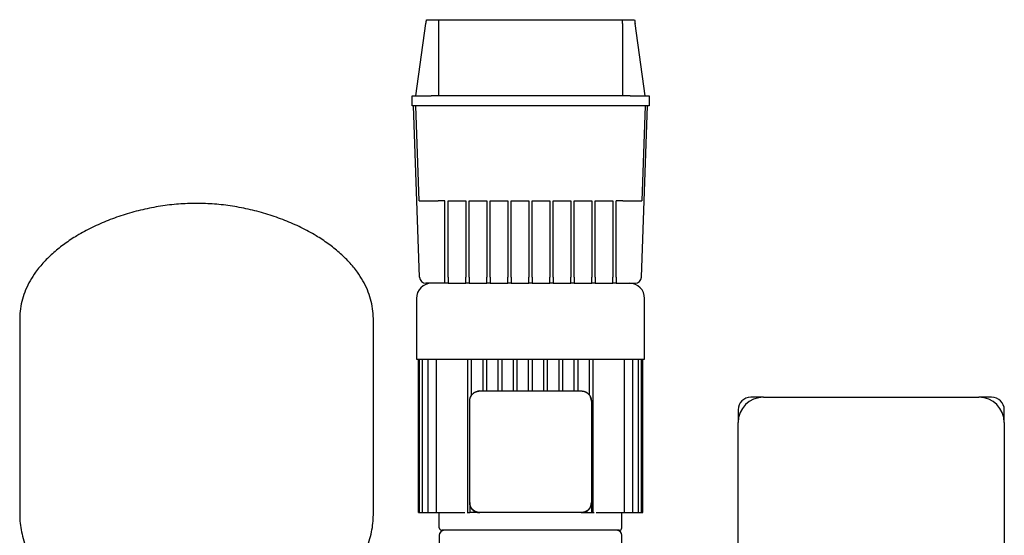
# Model space of a CAD drawing. Header units: millimetres. Extents: x 19 to 1284, y 12 to 824.
# Tile 2 of 3: x 42 to 819, y 417 to 824. Entities that reach past the tile are written whole.
import ezdxf

# ---------------------------------------------------------------- set-up
doc = ezdxf.new("R2010")
doc.units = ezdxf.units.MM

msp = doc.modelspace()

# ---------------------------------------------------------------- linework, layer by layer
at = {"color": 7, "linetype": 'Continuous', "lineweight": 25}
for p, q in [((363.28, 824.14), (372.84, 824.14)), ((372.84, 824.14), (517.86, 824.14)), ((517.86, 824.14), (527.41, 824.14)), ((354.85, 764.14), (362.85, 821.06)), ((372.85, 821.06), (372.85, 764.14)), ((517.85, 821.06), (517.85, 764.14)), ((535.85, 764.14), (527.85, 821.06)), ((351.85, 756.14), (351.85, 764.14)), ((351.85, 764.14), (366.85, 764.14)), ((523.85, 764.14), (366.85, 764.14)), ((523.85, 764.14), (538.85, 764.14)), ((538.85, 764.14), (538.85, 756.14)), ((366.85, 756.14), (351.85, 756.14)), ((357.82, 620.87), (353.1, 756.14)), ((357.47, 681.04), (354.85, 756.14)), ((523.85, 756.14), (366.85, 756.14)), ((538.85, 756.14), (523.85, 756.14)), ((532.87, 620.87), (537.6, 756.14)), ((535.85, 756.14), (533.22, 681.04)), ((377.85, 681.04), (372.46, 681.04)), ((377.85, 620.87), (377.85, 681.04)), ((380.35, 681.04), (394.41, 681.04)), ((380.35, 620.87), (380.35, 681.04)), ((394.41, 681.04), (394.41, 620.87)), ((396.91, 681.04), (410.97, 681.04)), ((396.91, 620.87), (396.91, 681.04)), ((410.97, 681.04), (410.97, 620.87)), ((413.47, 681.04), (427.53, 681.04)), ((413.47, 620.87), (413.47, 681.04)), ((427.53, 681.04), (427.53, 620.87)), ((430.03, 681.04), (444.1, 681.04)), ((430.03, 620.87), (430.03, 681.04)), ((444.1, 681.04), (444.1, 620.87)), ((446.6, 681.04), (460.66, 681.04)), ((446.6, 620.87), (446.6, 681.04)), ((460.66, 681.04), (460.66, 620.87)), ((463.16, 681.04), (477.22, 681.04)), ((463.16, 620.87), (463.16, 681.04)), ((477.22, 681.04), (477.22, 620.87)), ((479.72, 681.04), (493.78, 681.04)), ((479.72, 620.87), (479.72, 681.04)), ((493.78, 681.04), (493.78, 620.87)), ((496.28, 681.04), (510.35, 681.04)), ((496.28, 620.87), (496.28, 681.04)), ((510.35, 681.04), (510.35, 620.87)), ((518.23, 681.04), (512.85, 681.04)), ((512.85, 620.87), (512.85, 681.04)), ((377.85, 616.04), (362.82, 616.04)), ((377.85, 616.04), (377.85, 620.87)), ((380.35, 616.04), (377.85, 616.04)), ((380.35, 620.87), (380.35, 616.04)), ((380.35, 616.04), (394.41, 616.04)), ((394.41, 616.04), (394.41, 620.87)), ((396.91, 616.04), (394.41, 616.04)), ((396.91, 620.87), (396.91, 616.04)), ((396.91, 616.04), (410.97, 616.04)), ((410.97, 616.04), (410.97, 620.87)), ((413.47, 616.04), (410.97, 616.04)), ((413.47, 620.87), (413.47, 616.04)), ((413.47, 616.04), (427.53, 616.04)), ((427.53, 616.04), (427.53, 620.87)), ((430.03, 616.04), (427.53, 616.04)), ((430.03, 620.87), (430.03, 616.04)), ((430.03, 616.04), (444.1, 616.04)), ((444.1, 616.04), (444.1, 620.87)), ((446.6, 616.04), (444.1, 616.04)), ((446.6, 620.87), (446.6, 616.04)), ((446.6, 616.04), (460.66, 616.04)), ((460.66, 616.04), (460.66, 620.87)), ((463.16, 616.04), (460.66, 616.04)), ((463.16, 620.87), (463.16, 616.04)), ((463.16, 616.04), (477.22, 616.04)), ((477.22, 616.04), (477.22, 620.87)), ((479.72, 616.04), (477.22, 616.04)), ((479.72, 620.87), (479.72, 616.04)), ((479.72, 616.04), (493.78, 616.04)), ((493.78, 616.04), (493.78, 620.87)), ((496.28, 616.04), (493.78, 616.04)), ((496.28, 620.87), (496.28, 616.04)), ((496.28, 616.04), (510.35, 616.04)), ((510.35, 616.04), (510.35, 620.87)), ((512.85, 616.04), (510.35, 616.04)), ((512.85, 620.87), (512.85, 616.04)), ((512.85, 616.04), (527.88, 616.04)), ((355.35, 604.04), (355.35, 556.04)), ((535.35, 556.04), (535.35, 604.04)), ((42.35, 588.14), (42.35, 433.14)), ((321.35, 433.14), (321.35, 588.14)), ((355.35, 556.04), (445.35, 556.04)), ((356.85, 435.04), (356.85, 556.04)), ((357.68, 435.04), (357.68, 556.04)), ((360.22, 435.04), (360.22, 556.04)), ((364.64, 435.04), (364.64, 556.04)), ((371.29, 435.04), (371.29, 556.04)), ((395.85, 435.04), (395.85, 556.04)), ((398.85, 527.7), (398.85, 556.04)), ((407.85, 531.04), (407.85, 556.04)), ((410.85, 531.04), (410.85, 556.04)), ((419.85, 531.04), (419.85, 556.04)), ((422.85, 531.04), (422.85, 556.04)), ((431.85, 531.04), (431.85, 556.04)), ((434.85, 531.04), (434.85, 556.04)), ((443.85, 531.04), (443.85, 556.04)), ((445.35, 556.04), (535.35, 556.04)), ((446.85, 531.04), (446.85, 556.04)), ((455.85, 531.04), (455.85, 556.04)), ((458.85, 531.04), (458.85, 556.04)), ((467.85, 531.04), (467.85, 556.04)), ((470.85, 531.04), (470.85, 556.04)), ((479.85, 531.04), (479.85, 556.04)), ((482.85, 531.04), (482.85, 556.04)), ((491.85, 527.7), (491.85, 556.04)), ((494.85, 435.04), (494.85, 556.04)), ((519.41, 435.04), (519.41, 556.04)), ((526.05, 435.04), (526.05, 556.04)), ((530.47, 435.04), (530.47, 556.04)), ((533.01, 435.04), (533.01, 556.04)), ((533.85, 435.04), (533.85, 556.04)), ((405.35, 531.04), (485.35, 531.04)), ((397.35, 443.04), (397.35, 523.04)), ((493.35, 523.04), (493.35, 443.04)), ((629.1, 526.14), (619.1, 526.14)), ((629.1, 526.14), (799.1, 526.14)), ((809.1, 526.14), (799.1, 526.14)), ((609.1, 516.14), (609.1, 506.14)), ((819.1, 506.14), (819.1, 516.14)), ((609.1, 266.14), (609.1, 506.14)), ((819.1, 506.14), (819.1, 266.14)), ((397.35, 443.04), (397.35, 442.69)), ((493.35, 442.69), (493.35, 443.04)), ((356.85, 435.04), (357.68, 435.04)), ((357.68, 435.04), (359.18, 435.04)), ((359.18, 435.04), (360.22, 435.04)), ((360.22, 435.04), (361.72, 435.04)), ((361.72, 435.04), (364.64, 435.04)), ((364.64, 435.04), (366.14, 435.04)), ((366.14, 435.04), (371.29, 435.04)), ((371.29, 435.04), (372.79, 435.04)), ((372.79, 435.04), (392.21, 435.04)), ((373.35, 423.04), (373.35, 435.04)), ((392.21, 435.04), (393.64, 435.04)), ((395.24, 435.04), (395.85, 435.04)), ((395.85, 435.04), (397.35, 435.04)), ((397.35, 442.69), (397.41, 442.38)), ((397.35, 442.69), (397.35, 435.04)), ((405, 435.04), (397.35, 435.04)), ((405, 435.04), (405.35, 435.04)), ((485.35, 435.04), (405.35, 435.04)), ((485.35, 435.04), (485.69, 435.04)), ((485.69, 435.04), (486.01, 435.1)), ((485.69, 435.04), (493.35, 435.04)), ((493.35, 442.69), (493.35, 435.04)), ((493.35, 435.04), (494.85, 435.04)), ((494.85, 435.04), (495.45, 435.04)), ((497.05, 435.04), (498.49, 435.04)), ((498.49, 435.04), (517.91, 435.04)), ((517.35, 423.04), (517.35, 435.04)), ((517.91, 435.04), (519.41, 435.04)), ((519.41, 435.04), (524.55, 435.04)), ((524.55, 435.04), (526.05, 435.04)), ((526.05, 435.04), (528.97, 435.04)), ((528.97, 435.04), (530.47, 435.04)), ((530.47, 435.04), (531.51, 435.04)), ((531.51, 435.04), (533.01, 435.04)), ((533.01, 435.04), (533.85, 435.04)), ((515.35, 421.04), (375.35, 421.04)), ((373.3, 417.08), (372.43, 333.99)), ((518.26, 333.99), (517.39, 417.08))]:
    msp.add_line(p, q, dxfattribs=at)
at = {"color": 7, "linetype": 'Continuous', "lineweight": 25, "flags": 128}
for points in [[(405.35, 531.04), (403.79, 530.89), (402.36, 530.46)], [(493.35, 523.04), (493.19, 524.6), (492.77, 526.03)]]:
    msp.add_lwpolyline(points, dxfattribs=at)
at = {"color": 7, "linetype": 'Continuous', "lineweight": 25}
for centre, radius, start, end in [((367.35, 604.04), 12, 90, 180), ((362.82, 621.04), 5, 182, 270), ((523.35, 604.04), 12, 0, 90), ((527.88, 621.04), 5, 270, 358), ((405.35, 523.04), 8, 136.54615, 158.09347), ((485.35, 523.04), 8, 46.54615, 68.09347), ((619.1, 516.14), 10, 90, 180), ((629.1, 506.14), 20, 90, 180), ((799.1, 506.14), 20, 0, 90), ((809.1, 516.14), 10, 0, 90), ((377.3, 417.04), 4, 90, 179.4), ((375.35, 423.04), 2, 180, 270), ((513.39, 417.04), 4, 0.6, 90), ((515.35, 423.04), 2, 270, 0)]:
    msp.add_arc(centre, radius, start, end, dxfattribs=at)
for points in [[(362.85, 821.06), (362.99, 822.09), (363.13, 823.12), (363.28, 824.14)], [(372.84, 824.14), (372.84, 823.12), (372.85, 822.09), (372.85, 821.06)], [(517.85, 821.06), (517.85, 822.09), (517.85, 823.12), (517.86, 824.14)], [(527.41, 824.14), (527.56, 823.12), (527.7, 822.09), (527.85, 821.06)]]:
    msp.add_open_spline(points, degree=3, dxfattribs=at)
for points, knots in [([(181.85, 679.14), (177.13, 679.03), (167.64, 678.8), (153.44, 677.05), (139.35, 674.32), (125.54, 670.58), (112.18, 665.88), (99.46, 660.28), (88.02, 654.08), (77.93, 647.43), (69.19, 640.51), (61.45, 633.02), (55.24, 625.51), (50.46, 618.14), (46.92, 611.04), (44.33, 603.65), (42.66, 595.99), (42.45, 590.77), (42.35, 588.14)], [0, 0, 0, 0, 0.077758, 0.156431, 0.235453, 0.314225, 0.392144, 0.468629, 0.543151, 0.606406, 0.667613, 0.726675, 0.78365, 0.827907, 0.87124, 0.914018, 0.956734, 1, 1, 1, 1]), ([(321.35, 588.14), (321.24, 590.77), (321.03, 595.99), (319.36, 603.65), (316.77, 611.04), (313.23, 618.14), (308.45, 625.51), (302.25, 633.02), (294.5, 640.51), (285.76, 647.43), (275.67, 654.08), (264.23, 660.28), (251.51, 665.88), (238.15, 670.58), (224.34, 674.32), (210.25, 677.05), (196.05, 678.8), (186.56, 679.03), (181.85, 679.14)], [0, 0, 0, 0, 0.043266, 0.085982, 0.12876, 0.172093, 0.21635, 0.273325, 0.332387, 0.393594, 0.456849, 0.531371, 0.607856, 0.685775, 0.764547, 0.843569, 0.922242, 1, 1, 1, 1]), ([(357.47, 681.04), (357.47, 681.04), (357.55, 681.04), (357.89, 681.04), (358.16, 681.04), (358.89, 681.04), (359.35, 681.04), (360.47, 681.04), (361.13, 681.04), (362.59, 681.04), (363.4, 681.04), (365.11, 681.04), (366.02, 681.04), (367.86, 681.04), (368.8, 681.04), (370.66, 681.04), (371.58, 681.04), (372.46, 681.04)], [0, 0, 0, 0, 0.125, 0.125, 0.25, 0.25, 0.375, 0.375, 0.5, 0.5, 0.625, 0.625, 0.75, 0.75, 0.875, 0.875, 1, 1, 1, 1]), ([(518.23, 681.04), (519.12, 681.04), (520.03, 681.04), (521.89, 681.04), (522.83, 681.04), (524.68, 681.04), (525.58, 681.04), (527.29, 681.04), (528.1, 681.04), (529.57, 681.04), (530.22, 681.04), (531.34, 681.04), (531.81, 681.04), (532.54, 681.04), (532.8, 681.04), (533.15, 681.04), (533.22, 681.04), (533.22, 681.04)], [0, 0, 0, 0, 0.125, 0.125, 0.25, 0.25, 0.375, 0.375, 0.5, 0.5, 0.625, 0.625, 0.75, 0.75, 0.875, 0.875, 1, 1, 1, 1]), ([(397.92, 526.03), (397.96, 526.11), (398.03, 526.28), (398.14, 526.52), (398.26, 526.76), (398.39, 527), (398.53, 527.23), (398.67, 527.45), (398.82, 527.67), (398.98, 527.89), (399.14, 528.1), (399.31, 528.3), (399.49, 528.5), (399.74, 528.75), (400.06, 529.05), (400.48, 529.4), (400.92, 529.71), (401.38, 529.99), (401.86, 530.25), (402.19, 530.39), (402.36, 530.46)], [0, 0, 0, 0, 0.042377, 0.08455, 0.126527, 0.168317, 0.20993, 0.251375, 0.292662, 0.333801, 0.374802, 0.415674, 0.456427, 0.497072, 0.579365, 0.662161, 0.745541, 0.829589, 0.914383, 1, 1, 1, 1]), ([(402.36, 530.46), (402.45, 530.5), (402.62, 530.57), (402.89, 530.66), (403.16, 530.74), (403.43, 530.81), (403.7, 530.87), (403.97, 530.92), (404.25, 530.97), (404.52, 531), (404.8, 531.02), (405.07, 531.04), (405.25, 531.04), (405.35, 531.04)], [0, 0, 0, 0, 0.092863, 0.185261, 0.277217, 0.368756, 0.459904, 0.550685, 0.641125, 0.73125, 0.821087, 0.910661, 1, 1, 1, 1]), ([(485.35, 531.04), (485.44, 531.04), (485.62, 531.04), (485.9, 531.02), (486.17, 531), (486.45, 530.97), (486.72, 530.92), (486.99, 530.87), (487.27, 530.81), (487.54, 530.74), (487.8, 530.66), (488.07, 530.57), (488.24, 530.5), (488.33, 530.46)], [0, 0, 0, 0, 0.0893294, 0.1788963, 0.2687273, 0.358849, 0.4492874, 0.5400685, 0.6312179, 0.7227609, 0.8147226, 0.9071275, 1, 1, 1, 1]), ([(488.33, 530.46), (488.41, 530.43), (488.58, 530.36), (488.83, 530.25), (489.07, 530.13), (489.3, 530), (489.53, 529.86), (489.76, 529.72), (489.98, 529.57), (490.19, 529.41), (490.4, 529.24), (490.6, 529.07), (490.8, 528.9), (491.06, 528.65), (491.36, 528.33), (491.7, 527.91), (492.02, 527.47), (492.3, 527.01), (492.56, 526.53), (492.7, 526.19), (492.77, 526.03)], [0, 0, 0, 0, 0.042377, 0.08455, 0.126527, 0.168317, 0.20993, 0.251375, 0.292662, 0.333801, 0.374802, 0.415674, 0.456427, 0.497072, 0.579365, 0.662161, 0.745541, 0.829589, 0.914383, 1, 1, 1, 1]), ([(397.35, 523.04), (397.35, 523.13), (397.35, 523.32), (397.36, 523.59), (397.39, 523.87), (397.42, 524.14), (397.46, 524.42), (397.52, 524.69), (397.58, 524.96), (397.65, 525.23), (397.73, 525.5), (397.82, 525.76), (397.89, 525.94), (397.92, 526.03)], [0, 0, 0, 0, 0.089329, 0.178896, 0.268727, 0.358849, 0.449287, 0.540068, 0.631218, 0.722761, 0.814723, 0.907128, 1, 1, 1, 1]), ([(492.77, 526.03), (492.8, 525.94), (492.87, 525.76), (492.96, 525.5), (493.04, 525.23), (493.11, 524.96), (493.18, 524.69), (493.23, 524.42), (493.27, 524.14), (493.31, 523.87), (493.33, 523.59), (493.34, 523.32), (493.35, 523.13), (493.35, 523.04)], [0, 0, 0, 0, 0.092863, 0.185261, 0.277217, 0.368756, 0.459904, 0.550685, 0.641125, 0.73125, 0.821087, 0.910661, 1, 1, 1, 1]), ([(397.92, 440.06), (397.89, 440.14), (397.82, 440.32), (397.73, 440.58), (397.65, 440.85), (397.58, 441.12), (397.52, 441.39), (397.46, 441.67), (397.42, 441.94), (397.39, 442.22), (397.36, 442.49), (397.35, 442.77), (397.35, 442.95), (397.35, 443.04)], [0, 0, 0, 0, 0.092863, 0.185261, 0.277217, 0.368756, 0.459904, 0.550685, 0.641125, 0.73125, 0.821087, 0.910661, 1, 1, 1, 1]), ([(493.35, 443.04), (493.35, 442.95), (493.34, 442.77), (493.33, 442.49), (493.31, 442.22), (493.27, 441.94), (493.23, 441.67), (493.18, 441.39), (493.11, 441.12), (493.04, 440.85), (492.96, 440.58), (492.87, 440.32), (492.8, 440.14), (492.77, 440.06)], [0, 0, 0, 0, 0.089329, 0.178896, 0.268727, 0.358849, 0.449287, 0.540068, 0.631218, 0.722761, 0.814723, 0.907128, 1, 1, 1, 1]), ([(397.77, 440.57), (397.82, 440.28), (398.02, 439.04), (399.47, 437.18), (401.48, 435.76), (403.43, 435.14), (404.47, 435.07), (405, 435.04)], [0, 0, 0, 0, 0.089542, 0.38301, 0.682276, 0.837158, 1, 1, 1, 1]), ([(402.36, 435.62), (402.28, 435.65), (402.11, 435.72), (401.87, 435.84), (401.63, 435.96), (401.39, 436.09), (401.16, 436.22), (400.93, 436.37), (400.71, 436.52), (400.5, 436.67), (400.29, 436.84), (400.09, 437.01), (399.89, 437.19), (399.64, 437.43), (399.33, 437.76), (398.99, 438.17), (398.68, 438.61), (398.39, 439.07), (398.14, 439.55), (398, 439.89), (397.92, 440.06)], [0, 0, 0, 0, 0.042377, 0.08455, 0.126527, 0.168317, 0.20993, 0.251375, 0.292662, 0.333801, 0.374802, 0.415674, 0.456427, 0.497072, 0.579365, 0.662161, 0.745541, 0.829589, 0.914383, 1, 1, 1, 1]), ([(405.35, 435.04), (405.25, 435.04), (405.07, 435.04), (404.8, 435.06), (404.52, 435.08), (404.25, 435.12), (403.97, 435.16), (403.7, 435.21), (403.43, 435.27), (403.16, 435.34), (402.89, 435.43), (402.62, 435.52), (402.45, 435.58), (402.36, 435.62)], [0, 0, 0, 0, 0.089329, 0.178896, 0.268727, 0.358849, 0.449287, 0.540068, 0.631218, 0.722761, 0.814723, 0.907128, 1, 1, 1, 1]), ([(488.33, 435.62), (488.24, 435.58), (488.07, 435.52), (487.8, 435.43), (487.54, 435.34), (487.27, 435.27), (486.99, 435.21), (486.72, 435.16), (486.45, 435.12), (486.17, 435.08), (485.9, 435.06), (485.62, 435.04), (485.44, 435.04), (485.35, 435.04)], [0, 0, 0, 0, 0.092863, 0.185261, 0.277217, 0.368756, 0.459904, 0.550685, 0.641125, 0.73125, 0.821087, 0.910661, 1, 1, 1, 1]), ([(487.81, 435.47), (488.1, 435.51), (489.35, 435.71), (491.21, 437.16), (492.62, 439.18), (493.25, 441.12), (493.31, 442.16), (493.35, 442.69)], [0, 0, 0, 0, 0.089542, 0.383009, 0.682275, 0.837157, 1, 1, 1, 1]), ([(492.77, 440.06), (492.73, 439.97), (492.67, 439.81), (492.55, 439.56), (492.43, 439.32), (492.3, 439.09), (492.17, 438.85), (492.02, 438.63), (491.87, 438.41), (491.71, 438.19), (491.55, 437.99), (491.38, 437.78), (491.2, 437.59), (490.96, 437.33), (490.63, 437.03), (490.22, 436.69), (489.78, 436.37), (489.31, 436.09), (488.83, 435.83), (488.5, 435.69), (488.33, 435.62)], [0, 0, 0, 0, 0.042377, 0.08455, 0.126527, 0.168317, 0.20993, 0.251375, 0.292662, 0.333801, 0.374802, 0.415674, 0.456427, 0.497072, 0.579365, 0.662161, 0.745541, 0.829589, 0.914383, 1, 1, 1, 1]), ([(42.35, 433.14), (42.42, 430.97), (42.56, 426.5), (43.71, 419.69), (45.58, 412.66), (48.29, 405.5), (51.87, 398.35), (56.33, 391.29), (61.71, 384.41), (68.07, 377.75), (74.94, 371.86), (82.14, 366.69), (89.53, 362.19), (97.66, 358.03), (106.54, 354.25), (116.14, 350.93), (126.46, 348.07), (137.52, 345.74), (149.4, 343.91), (157.61, 343.2), (161.85, 342.83)], [0, 0, 0, 0, 0.039555, 0.081422, 0.125557, 0.17196, 0.2207, 0.27098, 0.323857, 0.379618, 0.438622, 0.488458, 0.540897, 0.596213, 0.654698, 0.716662, 0.781214, 0.849742, 0.922564, 1, 1, 1, 1]), ([(201.85, 342.83), (206.41, 343.23), (215.24, 344), (227.96, 346.06), (239.73, 348.68), (250.59, 351.89), (260.55, 355.6), (270.14, 360), (279.27, 365.15), (287.8, 371.08), (295.26, 377.41), (301.72, 384.1), (307.21, 391.06), (311.76, 398.22), (315.37, 405.43), (318.1, 412.61), (319.98, 419.66), (321.13, 426.48), (321.28, 430.96), (321.35, 433.14)], [0, 0, 0, 0, 0.08342, 0.161488, 0.234609, 0.303181, 0.367595, 0.428228, 0.495317, 0.558205, 0.617391, 0.673312, 0.727386, 0.778747, 0.827619, 0.874143, 0.918387, 0.960355, 1, 1, 1, 1])]:
    msp.add_open_spline(points, degree=3, knots=knots, dxfattribs=at)

doc.saveas('drawing.dxf')
